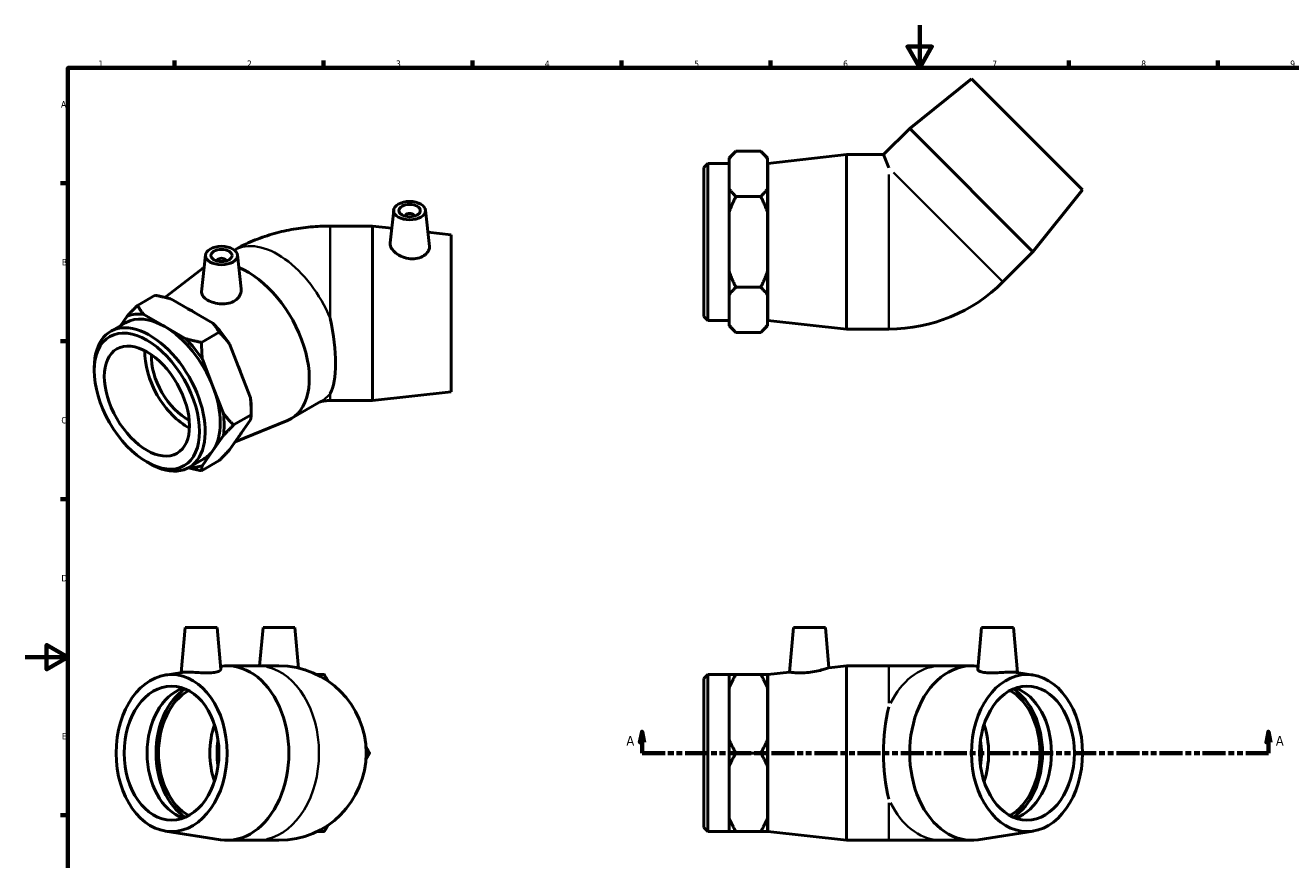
# Model space of a CAD drawing. Header units: millimetres. Extents: x 0 to 897, y -170 to 594.
# Tile 2 of 3: x 0 to 595, y 202 to 594. Entities that reach past the tile are written whole.
import ezdxf

# ---------------------------------------------------------------- set-up
doc = ezdxf.new("R2010")
doc.units = ezdxf.units.MM
doc.linetypes.add('DOUBLE_DASH_CHAIN', pattern=[1.2403, 0.6614, -0.0827, 0.1654, -0.0827, 0.1654, -0.0827])
for name, color, linetype, lineweight in [('Border (ANSI)', 7, 'Continuous', 70), ('Section Line (ANSI)', 7, 'DOUBLE_DASH_CHAIN', 70), ('Visible (ANSI)', 7, 'Continuous', 50), ('Visible Narrow (ANSI)', 7, 'Continuous', 35)]:
    doc.layers.add(name, color=color, linetype=linetype, lineweight=lineweight)
doc.styles.add('Label Text (ANSI)', font='tahoma.ttf')
doc.styles.add('Note Text (ANSI)', font='tahoma.ttf')

# ---------------------------------------------------------------- blocks, each defined once
blk = doc.blocks.new('Borders Default Border')
at = {"layer": 'Border (ANSI)'}
for p, q in [((70.08, 574), (70.08, 577.45)), ((140.17, 574), (140.17, 577.45)), ((210.25, 574), (210.25, 577.45)), ((280.33, 574), (280.33, 577.45)), ((350.42, 574), (350.42, 577.45)), ((490.58, 574), (490.58, 577.45)), ((560.67, 574), (560.67, 577.45)), ((20, 519.75), (16.55, 519.75)), ((20, 445.5), (16.55, 445.5)), ((20, 371.25), (16.55, 371.25)), ((20, 222.75), (16.55, 222.75))]:
    blk.add_line(p, q, dxfattribs=at)
at = {"layer": 'Border (ANSI)', "flags": 128}
for points in [[(420.5, 594), (420.5, 574), (414.73, 584), (426.27, 584), (420.5, 574)], [(20, 20), (20, 574), (821, 574), (821, 20), (20, 20)], [(0, 297), (20, 297), (10, 302.77), (10, 291.23), (20, 297)]]:
    blk.add_lwpolyline(points, dxfattribs=at)
at = {"layer": 'Border (ANSI)', "color": 230, "true_color": 0xff0080, "char_height": 3.05, "attachment_point": 7, "style": 'Note Text (ANSI)'}
for s, insert in [('1', (34.35, 574.4)), ('2', (104.2, 574.4)), ('3', (174.26, 574.34)), ('4', (244.23, 574.4)), ('5', (314.48, 574.34)), ('6', (384.49, 574.34)), ('7', (454.6, 574.4)), ('8', (524.63, 574.33)), ('9', (594.7, 574.34)), ('A', (16.78, 555.35)), ('B', (17.15, 481.1)), ('C', (16.95, 406.8)), ('D', (16.96, 332.6)), ('E', (17.21, 258.35))]:
    blk.add_mtext(s, dxfattribs=dict(at, insert=insert))
blk = doc.blocks.new('2dTransSection0')
at = {"layer": 'Section Line (ANSI)', "linetype": 'Continuous'}
for p, q in [((289.96, 261.93), (288.96, 256.93)), ((289.96, 256.93), (289.96, 261.93)), ((290.96, 256.93), (289.96, 261.93)), ((584.47, 261.93), (583.47, 256.93)), ((584.47, 256.93), (584.47, 261.93)), ((585.47, 256.93), (584.47, 261.93)), ((288.96, 256.93), (290.96, 256.93)), ((289.96, 251.93), (289.96, 256.93)), ((583.47, 256.93), (585.47, 256.93)), ((584.47, 251.93), (584.47, 256.93)), ((289.96, 251.93), (300.63, 251.93)), ((573.8, 251.93), (584.47, 251.93))]:
    blk.add_line(p, q, dxfattribs=at)
at = {"layer": 'Section Line (ANSI)', "linetype": 'DOUBLE_DASH_CHAIN', "ltscale": 16.346291}
blk.add_line((289.96, 251.93), (584.47, 251.93), dxfattribs=at)
at = {"layer": 'Section Line (ANSI)', "linetype": 'Continuous', "flags": 128}
for points in [[(290.96, 256.93), (289.96, 261.93), (288.96, 256.93), (290.96, 256.93)], [(585.47, 256.93), (584.47, 261.93), (583.47, 256.93), (585.47, 256.93)]]:
    blk.add_lwpolyline(points, dxfattribs=at)
at = {"layer": 'Section Line (ANSI)'}
for points in [[(290.96, 256.93), (289.96, 261.93), (288.96, 256.93), (290.96, 256.93)], [(585.47, 256.93), (584.47, 261.93), (583.47, 256.93), (585.47, 256.93)]]:
    blk.add_solid(points, dxfattribs=at)
at = {"layer": 'Section Line (ANSI)', "char_height": 4.57, "attachment_point": 7, "style": 'Label Text (ANSI)'}
for insert in [(282.6, 255.43), (587.94, 255.43)]:
    blk.add_mtext('A', dxfattribs=dict(at, insert=insert))

msp = doc.modelspace()

# ---------------------------------------------------------------- linework, layer by layer
at = {"layer": 'Visible (ANSI)'}
for p, q in [((444.847, 568.795), (415.785, 545.531)), ((444.847, 568.795), (497.031, 516.611)), ((415.785, 545.531), (403.46, 533.207)), ((415.785, 545.531), (473.767, 487.549)), ((330.931, 531.666), (334.081, 534.816)), ((330.931, 531.666), (330.931, 531.152)), ((330.931, 524.163), (330.931, 531.152)), ((345.781, 534.816), (334.081, 534.816)), ((348.931, 531.666), (345.781, 534.816)), ((348.931, 531.152), (348.931, 531.666)), ((348.931, 517.175), (348.931, 531.152)), ((349.031, 529.107), (386.031, 533.207)), ((386.031, 451.207), (386.031, 533.207)), ((386.031, 533.207), (403.46, 533.207)), ((403.46, 533.207), (406.031, 527)), ((319.031, 527.217), (320.921, 529.107)), ((319.031, 457.197), (319.031, 527.217)), ((320.921, 529.107), (320.921, 455.307)), ((320.921, 529.107), (330.931, 529.107)), ((330.931, 517.175), (330.931, 524.163)), ((348.931, 523.707), (349.031, 523.707)), ((349.031, 455.307), (349.031, 529.107)), ((330.931, 517.175), (330.931, 506.184)), ((345.781, 513.511), (334.081, 513.511)), ((348.931, 506.184), (348.931, 517.175)), ((497.031, 516.611), (473.767, 487.549)), ((173.187, 507.151), (171.535, 491.743)), ((188.159, 507.151), (189.989, 490.077)), ((330.931, 492.207), (330.931, 506.184)), ((348.931, 478.23), (348.931, 506.184)), ((178.673, 504.432), (178.673, 504.246)), ((182.673, 504.432), (182.673, 504.246)), ((163.285, 499.649), (143.285, 499.649)), ((163.285, 499.649), (163.285, 417.649)), ((172.276, 498.653), (163.285, 499.649)), ((200.285, 495.549), (189.272, 496.77)), ((200.285, 495.549), (200.285, 421.749)), ((330.931, 478.23), (330.931, 492.207)), ((84.759, 486.058), (82.902, 468.743)), ((90.245, 483.339), (90.245, 483.153)), ((94.245, 483.339), (94.245, 483.153)), ((99.73, 486.058), (101.445, 470.069)), ((473.767, 487.549), (459.625, 473.406)), ((65.663, 466.095), (82.53, 479.128)), ((84.08, 480.167), (84.13, 480.196)), ((330.931, 478.23), (330.931, 467.239)), ((348.931, 467.239), (348.931, 478.23)), ((345.781, 470.903), (334.081, 470.903)), ((61.014, 467.09), (52.741, 462.325)), ((88.19, 454.006), (68.423, 465.389)), ((330.931, 460.251), (330.931, 467.239)), ((348.931, 453.262), (348.931, 467.239)), ((330.931, 453.262), (330.931, 460.251)), ((348.931, 460.707), (349.031, 460.707)), ((40.086, 450.101), (47.164, 454.177)), ((47.923, 457.347), (44.712, 452.765)), ((65.578, 452.368), (55.695, 458.059)), ((75.462, 446.676), (65.578, 452.368)), ((319.031, 457.197), (320.921, 455.307)), ((320.921, 455.307), (330.931, 455.307)), ((330.931, 453.262), (330.931, 452.749)), ((330.931, 452.749), (334.081, 449.599)), ((348.931, 452.749), (345.781, 449.599)), ((348.931, 452.749), (348.931, 453.262)), ((349.031, 455.307), (386.031, 451.207)), ((91.143, 449.74), (82.87, 444.975)), ((345.781, 449.599), (334.081, 449.599)), ((386.031, 451.207), (406.031, 451.207)), ((105.844, 418.859), (95.961, 444.343)), ((88.175, 424.272), (83.233, 437.013)), ((32.408, 431.611), (32.408, 433.15)), ((93.117, 411.53), (88.175, 424.272)), ((125, 409.107), (139.142, 417.251)), ((163.285, 417.649), (143.285, 417.649)), ((200.285, 421.749), (163.285, 417.649)), ((106.208, 410.897), (97.934, 406.133)), ((106.208, 413.463), (106.208, 410.897)), ((95.961, 394.383), (105.844, 408.484)), ((98.659, 398.233), (123.325, 408.288)), ((88.175, 394.104), (93.117, 401.154)), ((83.233, 387.054), (88.175, 394.104)), ((57.068, 388.788), (58.399, 388.015)), ((76.914, 386.147), (83.993, 390.223)), ((91.143, 389.405), (82.87, 384.641)), ((75.125, 310.927), (73.274, 289.768)), ((75.125, 310.927), (90.125, 310.927)), ((90.125, 310.927), (91.852, 291.185)), ((111.753, 310.927), (110.178, 292.927)), ((111.753, 310.927), (126.753, 310.927)), ((126.753, 310.927), (128.419, 291.89)), ((361.143, 310.927), (359.309, 289.966)), ((361.143, 310.927), (376.143, 310.927)), ((376.143, 310.927), (377.798, 292.015)), ((449.571, 310.927), (447.844, 291.185)), ((449.571, 310.927), (464.571, 310.927)), ((464.571, 310.927), (466.422, 289.768)), ((94.92, 292.927), (109.062, 292.927)), ((119.253, 292.927), (109.062, 292.927)), ((377.798, 292.015), (386.031, 292.927)), ((386.031, 210.927), (386.031, 292.927)), ((386.031, 292.927), (406.031, 292.927)), ((430.634, 292.927), (406.031, 292.927)), ((444.776, 292.927), (430.634, 292.927)), ((65.866, 288.6), (73.743, 289.842)), ((319.031, 286.937), (320.921, 288.827)), ((319.031, 216.917), (319.031, 286.937)), ((320.921, 288.827), (320.921, 215.027)), ((320.921, 288.827), (330.931, 288.827)), ((330.931, 288.827), (330.931, 282.482)), ((345.781, 288.827), (334.081, 288.827)), ((348.931, 282.482), (348.931, 288.827)), ((349.031, 288.827), (359.309, 289.966)), ((349.031, 215.027), (349.031, 288.827)), ((473.83, 288.6), (465.953, 289.842)), ((330.931, 270.377), (330.931, 282.482)), ((348.931, 283.427), (349.031, 283.427)), ((348.931, 258.273), (348.931, 282.482)), ((330.931, 258.273), (330.931, 270.377)), ((330.931, 258.273), (330.931, 245.582)), ((348.931, 245.582), (348.931, 258.273)), ((345.781, 251.927), (334.081, 251.927)), ((330.931, 233.477), (330.931, 245.582)), ((348.931, 221.373), (348.931, 245.582)), ((330.931, 221.373), (330.931, 233.477)), ((330.931, 221.373), (330.931, 215.027)), ((348.931, 215.027), (348.931, 221.373)), ((348.931, 220.427), (349.031, 220.427)), ((65.866, 215.255), (91.708, 211.18)), ((319.031, 216.917), (320.921, 215.027)), ((320.921, 215.027), (330.931, 215.027)), ((345.781, 215.027), (334.081, 215.027)), ((349.031, 215.027), (386.031, 210.927)), ((473.83, 215.255), (447.989, 211.18)), ((94.92, 210.927), (109.062, 210.927)), ((109.062, 210.927), (119.253, 210.927)), ((386.031, 210.927), (406.031, 210.927)), ((406.031, 210.927), (430.634, 210.927)), ((444.776, 210.927), (430.634, 210.927))]:
    msp.add_line(p, q, dxfattribs=at)
for centre, radius, end in [((406.031, 527), 75.793, 315), ((119.253, 251.927), 41, 90)]:
    msp.add_arc(centre, radius, 270, end, dxfattribs=at)
for centre, major_axis, ratio in [((180.673, 506.884), (7.5, 0), 0.5758617), ((180.673, 506.884), (5, 0), 0.5758617), ((92.245, 485.792), (7.5, 0), 0.5758617), ((92.245, 485.792), (5, 0), 0.5758617), ((57.164, 417.355), (17.471, -30.339), 0.5780931), ((57.164, 417.355), (14.137, -24.549), 0.5780931), ((68.757, 251.927), (0, -36.9), 0.7071068), ((470.939, 251.927), (0, -36.9), 0.7071068), ((68.757, 251.927), (0, -31.5), 0.7071068), ((470.939, 251.927), (0, -31.5), 0.7071068)]:
    msp.add_ellipse(centre, major_axis=major_axis, ratio=ratio, dxfattribs=at)
for centre, major_axis, ratio, start_param, end_param in [((180.673, 504.432), (-2, 0), 0.5758617, 2.9729035, 6.4518745), ((92.245, 483.339), (-2, 0), 0.5758617, 2.9729035, 6.4518745), ((104.54, 444.637), (-20.46, 35.53), 0.5780931, 6.2807137, 6.3617726), ((104.54, 444.637), (20.46, -35.53), 0.5780931, 6.204598, 8.7861016), ((65.578, 422.2), (-19.691, 34.194), 0.5780931, 5.8618041, 6.1848351), ((78.377, 429.571), (18.414, -31.977), 0.5780931, 2.2846329, 2.4316235), ((58.5, 418.124), (18.414, -31.977), 0.5780931, 5.4958534, 10.2121098), ((65.578, 422.2), (-18.414, 31.977), 0.5780931, 5.4997209, 6.2831853), ((65.578, 422.2), (-18.414, 31.977), 0.5780931, 4.4525233, 5.4997209), ((78.306, 429.53), (19.691, -34.194), 0.5780931, 1.6730139, 1.9960449), ((128.873, 458.649), (10.922, -40.852), 0.3183383, 0.3148107, 1.4296598), ((65.578, 422.2), (-19.691, 34.194), 0.5780931, 4.8146066, 5.1376376), ((76.256, 428.349), (-14.137, 24.549), 0.5780931, 0.7377958, 2.4037968), ((76.256, 428.349), (-11.977, 20.798), 0.5780931, 0.7344189, 2.4071738), ((78.377, 429.571), (18.414, -31.977), 0.5780931, 1.2249188, 1.3969425), ((65.578, 422.2), (18.414, -31.977), 0.5780931, 0.2637331, 1.3109306), ((78.306, 429.53), (19.691, -34.194), 0.5780931, 0.7873319, 0.9488474), ((65.578, 422.2), (-19.691, 34.194), 0.5780931, 3.767409, 4.09044), ((78.377, 429.571), (18.414, -31.977), 0.5780931, 0.2190714, 0.3083948), ((65.578, 422.2), (18.414, -31.977), 0.5780931, 0, 0.2637331), ((65.578, 422.2), (19.691, -34.194), 0.5780931, 5.921102, 6.1848351), ((94.92, 251.927), (0, 41), 0.7071068, 3.0305538, 6.3937377), ((444.776, 251.927), (0, -41), 0.7071068, 3.0310403, 6.3942242), ((79.505, 251.927), (0, -31.5), 0.7071068, 3.3852668, 6.0395112), ((84.879, 251.927), (0, 33.115), 0.7071068, 0.4261568, 2.7154358), ((84.879, 251.927), (0, -31.5), 0.7071068, 3.511903, 5.912875), ((454.817, 251.927), (0, 31.5), 0.7071068, 3.511903, 5.912875), ((454.817, 251.927), (0, -33.115), 0.7071068, 0.4261568, 2.7154358), ((460.191, 251.927), (0, 31.5), 0.7071068, 3.3852668, 6.0395112), ((420.443, 251.927), (0, -41), 0.4142136, 4.1549644, 5.2698135), ((109.062, 251.927), (0, 31.5), 0.7071068, 1.1308204, 2.0107723), ((430.634, 251.927), (0, -31.5), 0.7071068, 1.1308204, 2.0107723), ((109.062, 251.927), (0, 26.775), 0.7071068, 1.3432232, 1.7983695), ((430.634, 251.927), (0, -26.775), 0.7071068, 1.3432232, 1.7983695)]:
    msp.add_ellipse(centre, major_axis=major_axis, ratio=ratio, start_param=start_param, end_param=end_param, dxfattribs=at)
for points, weights in [([(334.081, 534.816), (332.179, 532.913), (330.931, 531.152)], [1, 1.00400965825, 1]), ([(348.931, 531.152), (347.683, 532.913), (345.781, 534.816)], [1, 1.00400965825, 1]), ([(330.931, 517.175), (332.179, 515.413), (334.081, 513.511)], [1, 1.00400965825, 1]), ([(334.081, 513.511), (332.179, 509.707), (330.931, 506.184)], [1, 1.00400965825, 1]), ([(345.781, 513.511), (347.683, 515.413), (348.931, 517.175)], [1, 1.00400965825, 1]), ([(348.931, 506.184), (347.683, 509.707), (345.781, 513.511)], [1, 1.00400965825, 1]), ([(330.931, 478.23), (332.179, 474.707), (334.081, 470.903)], [1, 1.00400965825, 1]), ([(345.781, 470.903), (347.683, 474.707), (348.931, 478.23)], [1, 1.00400965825, 1]), ([(334.081, 470.903), (332.179, 469.001), (330.931, 467.239)], [1, 1.00400965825, 1]), ([(348.931, 467.239), (347.683, 469.001), (345.781, 470.903)], [1, 1.00400965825, 1]), ([(68.423, 465.389), (65.049, 466.315), (61.014, 467.09)], [1, 1.00400965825, 1]), ([(47.923, 457.347), (50.051, 459.632), (52.741, 462.325)], [1, 1.00400965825, 1]), ([(52.741, 462.325), (54.086, 460.002), (55.695, 458.059)], [1, 1.00400965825, 1]), ([(91.143, 449.74), (89.798, 452.063), (88.19, 454.006)], [1, 1.00400965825, 1]), ([(330.931, 453.262), (332.179, 451.501), (334.081, 449.599)], [1, 1.00400965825, 1]), ([(345.781, 449.599), (347.683, 451.501), (348.931, 453.262)], [1, 1.00400965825, 1]), ([(75.462, 446.676), (78.835, 445.75), (82.87, 444.975)], [1, 1.00400965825, 1]), ([(95.961, 444.343), (93.833, 447.046), (91.143, 449.74)], [1, 1.00400965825, 1]), ([(82.87, 444.975), (82.87, 440.733), (83.233, 437.013)], [1, 1.00400965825, 1]), ([(106.208, 410.897), (106.208, 415.14), (105.844, 418.859)], [1, 1.00400965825, 1]), ([(93.117, 411.53), (95.244, 408.826), (97.934, 406.133)], [1, 1.00400965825, 1]), ([(105.844, 408.484), (106.208, 409.753), (106.208, 410.897)], [1, 1.00400965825, 1]), ([(97.934, 406.133), (95.244, 403.44), (93.117, 401.154)], [1, 1.00400965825, 1]), ([(91.143, 389.405), (93.833, 392.098), (95.961, 394.383)], [1, 1.00400965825, 1]), ([(83.233, 387.054), (82.87, 385.785), (82.87, 384.641)], [1, 1.00400965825, 1]), ([(82.87, 384.641), (79.549, 385.278), (76.682, 386.017)], [1, 1.0032983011, 1.00117030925]), ([(137.125, 288.827), (138.808, 288.827), (140.557, 288.827)], [1.00199126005, 1.00183989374, 1]), ([(140.557, 288.827), (141.432, 287.312), (142.274, 285.855)], [1, 1.00183989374, 1.00199126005]), ([(330.931, 288.827), (332.179, 288.827), (334.081, 288.827)], [1, 1.00400965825, 1]), ([(334.081, 288.827), (332.179, 285.533), (330.931, 282.482)], [1, 1.00400965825, 1]), ([(345.781, 288.827), (347.683, 288.827), (348.931, 288.827)], [1, 1.00400965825, 1]), ([(348.931, 282.482), (347.683, 285.533), (345.781, 288.827)], [1, 1.00400965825, 1]), ([(330.931, 258.273), (332.179, 255.222), (334.081, 251.927)], [1, 1.00400965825, 1]), ([(345.781, 251.927), (347.683, 255.222), (348.931, 258.273)], [1, 1.00400965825, 1]), ([(160.145, 254.9), (160.987, 253.442), (161.862, 251.927)], [1.00199126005, 1.00183989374, 1]), ([(161.862, 251.927), (160.987, 250.412), (160.145, 248.955)], [1, 1.00183989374, 1.00199126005]), ([(334.081, 251.927), (332.179, 248.633), (330.931, 245.582)], [1, 1.00400965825, 1]), ([(348.931, 245.582), (347.683, 248.633), (345.781, 251.927)], [1, 1.00400965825, 1]), ([(330.931, 221.373), (332.179, 218.322), (334.081, 215.027)], [1, 1.00400965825, 1]), ([(345.781, 215.027), (347.683, 218.322), (348.931, 221.373)], [1, 1.00400965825, 1]), ([(140.557, 215.027), (138.808, 215.027), (137.125, 215.027)], [1, 1.00183989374, 1.00199126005]), ([(142.274, 218), (141.432, 216.542), (140.557, 215.027)], [1.00199126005, 1.00183989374, 1]), ([(334.081, 215.027), (332.179, 215.027), (330.931, 215.027)], [1, 1.00400965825, 1]), ([(348.931, 215.027), (347.683, 215.027), (345.781, 215.027)], [1, 1.00400965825, 1])]:
    msp.add_rational_spline(points, weights, degree=2, dxfattribs=at)
for points, knots in [([(98.289, 488.349), (101.164, 490.001), (104.075, 491.418), (109.966, 493.883), (112.946, 494.927), (118.944, 496.687), (121.962, 497.402), (128.023, 498.536), (131.067, 498.955), (137.169, 499.511), (140.227, 499.649), (143.285, 499.649)], [4.71359653, 4.71359653, 4.71359653, 4.71359653, 4.86946861, 4.86946861, 5.02654825, 5.02654825, 5.18362788, 5.18362788, 5.34070751, 5.34070751, 5.49778714, 5.49778714, 5.49778714, 5.49778714]), ([(189.988, 490.077), (190.001, 489.967), (190.007, 489.857), (190.007, 489.085), (189.783, 488.35), (188.871, 486.953), (188.182, 486.294), (186.59, 485.256), (185.58, 484.806), (183.358, 484.264), (182.146, 484.175), (179.801, 484.345), (178.521, 484.637), (176.174, 485.573), (175.107, 486.213), (173.438, 487.557), (172.718, 488.349), (171.757, 489.94), (171.518, 490.737), (171.518, 491.53), (171.524, 491.637), (171.536, 491.743)], [1.3208822, 1.3208822, 1.3208822, 1.3208822, 1.3778386, 1.3778386, 1.7233151, 1.7233151, 2.0687916, 2.0687916, 2.4122344, 2.4122344, 2.7556773, 2.7556773, 3.1200598, 3.1200598, 3.4844424, 3.4844424, 3.8416934, 3.8416934, 4.1989444, 4.1989444, 4.2548877, 4.2548877, 4.2548877, 4.2548877]), ([(101.444, 470.069), (101.464, 469.888), (101.473, 469.708), (101.473, 468.649), (101.23, 467.696), (100.238, 465.965), (99.488, 465.188), (98.612, 464.604)], [4.83956616, 4.83956616, 4.83956616, 4.83956616, 4.91344643, 4.91344643, 5.27782897, 5.27782897, 5.6422115, 5.6422115, 5.6422115, 5.6422115]), ([(98.612, 464.604), (97.786, 464.052), (96.746, 463.605), (94.48, 463.076), (93.254, 462.993), (90.96, 463.104), (89.737, 463.307), (87.486, 463.949), (86.459, 464.385), (84.83, 465.323), (84.119, 465.888), (83.158, 467.095), (82.909, 467.74), (82.884, 468.484), (82.889, 468.613), (82.904, 468.743)], [0, 0, 0, 0, 0.3434429, 0.3434429, 0.6868857, 0.6868857, 1.0323622, 1.0323622, 1.3778386, 1.3778386, 1.7233151, 1.7233151, 2.0687916, 2.0687916, 2.1391111, 2.1391111, 2.1391111, 2.1391111]), ([(138.789, 417.047), (138.835, 417.063), (138.894, 417.082), (139.148, 417.159), (139.409, 417.23), (140.033, 417.364), (140.39, 417.429), (141.171, 417.536), (141.594, 417.58), (142.441, 417.635), (142.863, 417.649), (143.285, 417.649)], [-1.32021069, -1.32021069, -1.32021069, -1.32021069, -1.27188458, -1.27188458, -1.14348259, -1.14348259, -1.02045021, -1.02045021, -0.89855671, -0.89855671, -0.78539816, -0.78539816, -0.78539816, -0.78539816]), ([(377.798, 292.015), (377.798, 292.015), (377.558, 291.93), (376.598, 291.614), (375.878, 291.385), (374.209, 290.915), (373.142, 290.642), (370.795, 290.162), (369.515, 289.959), (368.308, 289.83)], [4.1989444, 4.1989444, 4.1989444, 4.1989444, 4.5561954, 4.5561954, 4.9134464, 4.9134464, 5.277829, 5.277829, 5.6422115, 5.6422115, 5.6422115, 5.6422115]), ([(88.992, 289.83), (88.166, 289.707), (87.126, 289.635), (84.86, 289.605), (83.634, 289.645), (81.34, 289.751), (80.117, 289.825), (77.867, 289.933), (76.839, 289.966), (75.211, 289.966), (74.499, 289.933), (73.917, 289.867), (73.825, 289.855), (73.744, 289.842)], [0, 0, 0, 0, 0.3434429, 0.3434429, 0.6868857, 0.6868857, 1.0323622, 1.0323622, 1.3778386, 1.3778386, 1.7233151, 1.7233151, 1.7967913, 1.7967913, 1.7967913, 1.7967913]), ([(91.852, 291.185), (91.853, 291.174), (91.854, 291.163), (91.853, 290.915), (91.61, 290.642), (90.618, 290.162), (89.868, 289.959), (88.992, 289.83)], [4.896601, 4.896601, 4.896601, 4.896601, 4.91344643, 4.91344643, 5.27782897, 5.27782897, 5.6422115, 5.6422115, 5.6422115, 5.6422115]), ([(368.308, 289.83), (367.17, 289.707), (365.957, 289.635), (363.735, 289.605), (362.726, 289.645), (361.134, 289.751), (360.445, 289.825), (359.533, 289.933), (359.309, 289.966), (359.309, 289.966)], [0, 0, 0, 0, 0.3434429, 0.3434429, 0.6868857, 0.6868857, 1.0323622, 1.0323622, 1.3778386, 1.3778386, 1.3778386, 1.3778386]), ([(465.952, 289.842), (465.871, 289.855), (465.779, 289.867), (465.197, 289.933), (464.486, 289.966), (462.857, 289.966), (461.829, 289.933), (459.579, 289.825), (458.356, 289.751), (456.062, 289.645), (454.836, 289.605), (452.57, 289.635), (451.53, 289.707), (449.828, 289.959), (449.078, 290.162), (448.086, 290.642), (447.843, 290.915), (447.843, 291.163), (447.843, 291.174), (447.844, 291.185)], [0.958886, 0.958886, 0.958886, 0.958886, 1.0323622, 1.0323622, 1.3778386, 1.3778386, 1.7233151, 1.7233151, 2.0687916, 2.0687916, 2.4122344, 2.4122344, 2.7556773, 2.7556773, 3.1200598, 3.1200598, 3.4844424, 3.4844424, 3.5012878, 3.5012878, 3.5012878, 3.5012878])]:
    msp.add_open_spline(points, degree=3, knots=knots, dxfattribs=at)
at = {"layer": 'Visible Narrow (ANSI)'}
for p, q in [((406.031, 451.549), (406.031, 523.916)), ((408.212, 524.819), (459.384, 473.648)), ((143.285, 499.649), (143.285, 456.345)), ((143.285, 420.881), (143.285, 417.649)), ((406.031, 275.351), (406.031, 292.875)), ((406.031, 210.98), (406.031, 228.504))]:
    msp.add_line(p, q, dxfattribs=at)
for centre, major_axis, ratio, start_param, end_param in [((118.682, 452.781), (-20.46, 35.53), 0.5780931, 4.4863491, 6.2799299), ((118.682, 452.781), (20.46, -35.53), 0.5780931, 0, 0.2299073), ((109.062, 251.927), (0, 41), 0.7071068, 3.2986723, 6.1261057), ((430.634, 251.927), (0, 41), 0.7071068, 0.0506686, 0.9627032), ((430.634, 251.927), (0, -41), 0.7071068, 5.3204821, 6.2325167)]:
    msp.add_ellipse(centre, major_axis=major_axis, ratio=ratio, start_param=start_param, end_param=end_param, dxfattribs=at)

# ---------------------------------------------------------------- block references
msp.add_blockref('Borders Default Border', (0, 0))
at = {"layer": 'Section Line (ANSI)'}
msp.add_blockref('2dTransSection0', (0, 0), dxfattribs=at)

doc.saveas('drawing.dxf')
